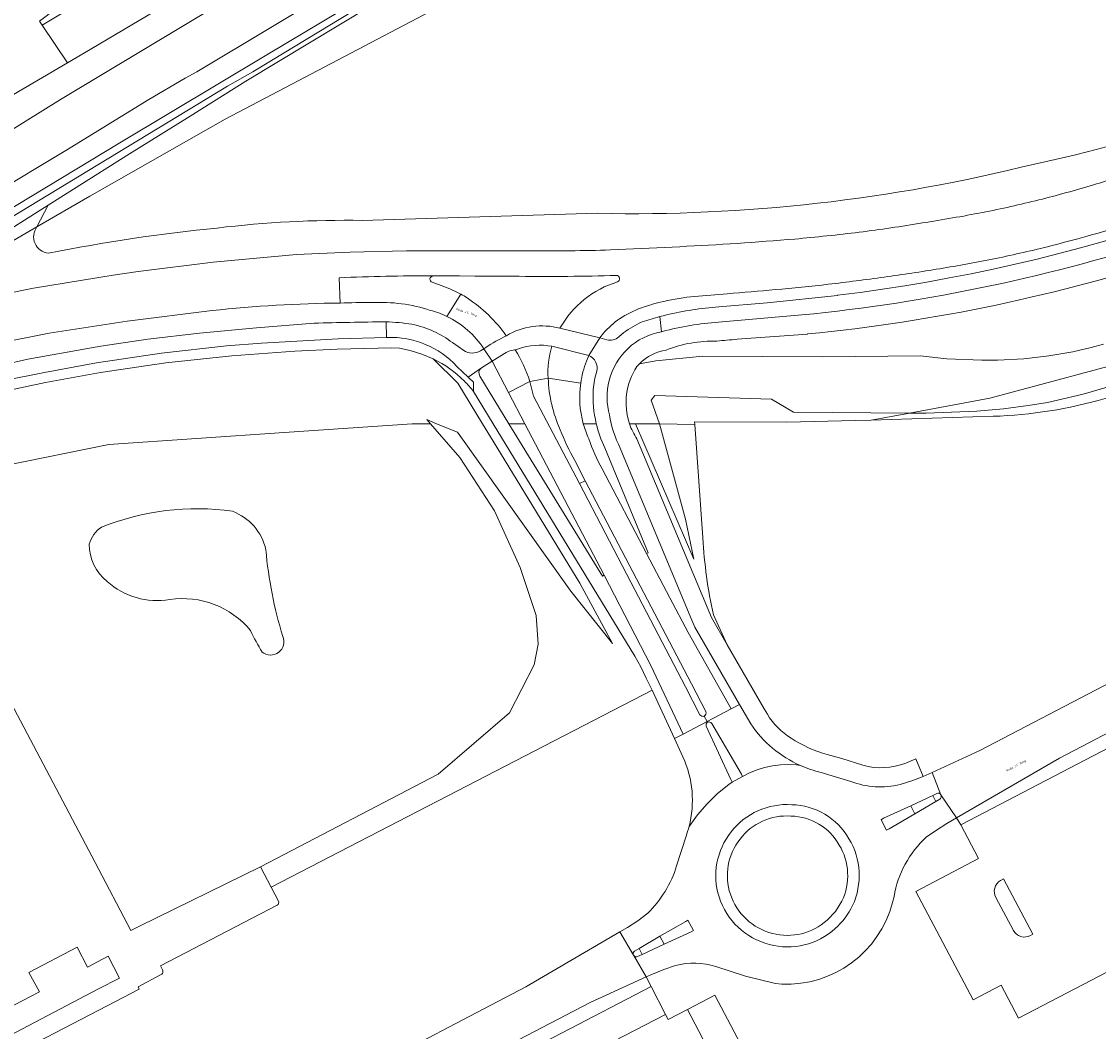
# Model space of a CAD drawing. Header units: metres. Extents: x 197700 to 204338, y 317132 to 325229.
# Tile 14 of 256: x 198384 to 198557, y 318842 to 319005. Entities that reach past the tile are written whole.
import ezdxf
from ezdxf.enums import TextEntityAlignment as Align

# ---------------------------------------------------------------- set-up
doc = ezdxf.new("R2010")
doc.units = ezdxf.units.M
for name, color, linetype, lineweight in [('B-WE-GR-BEPLANTING_CULTUUR_BODEMBEDEKKER-GV', 90, 'Continuous', 18), ('B-WE-GR-BOS_LOOF-GV', 40, 'Continuous', 13), ('B-WE-GR-GRAS-GV', 60, 'Continuous', 13), ('B-WE-GR-GROENVOORZIENING-GV', 80, 'Continuous', 18), ('B-WE-GW-TALUD_KRUIN-G', 90, 'Continuous', 18), ('B-WE-OG-TERREIN_CULTUURSCHEIDING-GV', 7, 'Continuous', 18), ('B-WE-OG-TOPOGRAFIE-T18', 10, 'Continuous', 18), ('B-WE-OG-WATER-GV', 130, 'Continuous', 18), ('B-WE-OG-WATER_GREPPEL-GV', 160, 'Continuous', 18), ('B-WE-OG-WEG-GV', 7, 'Continuous', 18), ('B-WE-VH-VERHARDING_ASFALT-GV', 252, 'Continuous', 18), ('B-WE-VH-VERHARDING_BETONSTRAATSTEEN-GV', 252, 'Continuous', 18), ('B-WE-VH-VERHARDING_GESLOTEN-GV', 252, 'Continuous', 18), ('B-WE-VH-VERHARDING_OPEN-GV', 252, 'Continuous', 18), ('B-WE-VH-VERHARDING_TEGEL-GV', 252, 'Continuous', 18)]:
    doc.layers.add(name, color=color, linetype=linetype, lineweight=lineweight)
doc.styles.add('NLCS-ISO-M200-T18', font='NLCS-ISO.ttf', dxfattribs={"height": 0.36})

msp = doc.modelspace()

# ---------------------------------------------------------------- linework, layer by layer
at = {"layer": 'B-WE-GR-BEPLANTING_CULTUUR_BODEMBEDEKKER-GV'}
for points in [[(198602.885, 318913.518), (198602.174, 318913.193), (198601.472, 318912.854), (198550.884, 318886.397), (198534.282, 318876.765), (198534.968, 318875.645), (198605.285, 318912.337)], [(198546.575, 318858.033), (198541.844, 318866.911), (198541.382, 318866.677)], [(198540.627, 318863.911), (198543.474, 318858.596)], [(198546.183, 318857.811), (198546.575, 318858.033)], [(198427.192, 318819.443), (198485.019, 318849.562), (198484.257, 318851.133), (198475.214, 318847.017), (198429.071, 318822.968)]]:
    msp.add_lwpolyline(points, dxfattribs=at)
for points in [[(198541.382, 318866.677, 0.4081551), (198540.627, 318863.911)], [(198543.474, 318858.596, 0.4270683), (198546.183, 318857.811)]]:
    msp.add_lwpolyline(points, format="xyb", dxfattribs=at)
at = {"layer": 'B-WE-GR-BOS_LOOF-GV'}
for points in [[(198557.617, 319063.907), (198553.035, 319061.767), (198547.54, 319058.69), (198540.628, 319054.379), (198537.798, 319052.267), (198534.92, 319050.254), (198531.784, 319047.744), (198531.023, 319047.004), (198527.388, 319044.551), (198524.261, 319042.692), (198519.476, 319040.254), (198514.042, 319037.977), (198506.804, 319035.574), (198502.781, 319034.026), (198492.955, 319029.658), (198489.017, 319027.689), (198416.33, 318989.469), (198394.55, 318977.062), (198385.993, 318972.088)], [(198439.925, 319007.82), (198419.658, 318995.594), (198410.705, 318989.938), (198400.908, 318983.875), (198387.799, 318975.609), (198385.993, 318972.088), (198394.55, 318977.062), (198416.33, 318989.469), (198489.017, 319027.689)], [(198438.437, 318973.146), (198476.383, 318974.281)], [(198364.994, 318927.109), (198395.39, 318869.572), (198401.121, 318858.589), (198402.522, 318859.276), (198422.062, 318868.864), (198450.694, 318883.826), (198462.22, 318893.713), (198466.186, 318901.45), (198466.828, 318904.776), (198466.513, 318909.387), (198463.915, 318917.152), (198459.775, 318926.292), (198454.186, 318934.911), (198449.449, 318940.349), (198446.504, 318940.349), (198425.844, 318938.952), (198397.601, 318936.992), (198363.657, 318930.109)]]:
    msp.add_lwpolyline(points, dxfattribs=at)
for points in [[(198546.837, 318982.235, 0.0843523), (198597.382, 319001.607)], [(198476.383, 318974.281, 0.0669118), (198546.837, 318982.235)], [(198385.993, 318972.088, 0.5837512), (198387.863, 318967.85)], [(198415.079, 318971.912, -0.0328873), (198438.437, 318973.146)], [(198387.863, 318967.85, -0.0246501), (198415.079, 318971.912)], [(198396.39, 318923.634, -0.1321434), (198417.539, 318926.233)], [(198417.539, 318926.233, -0.248765), (198422.916, 318920.029)], [(198394.438, 318920.938, -0.1849701), (198396.39, 318923.634)], [(198397.312, 318914.888, -0.2257137), (198394.438, 318920.938)], [(198422.916, 318920.029, 0.0534855), (198425.651, 318906.049)], [(198407.402, 318911.974, -0.2254051), (198397.312, 318914.888)], [(198420.433, 318906.973, 0.2661004), (198407.402, 318911.974)], [(198422.299, 318903.517, -0.0204856), (198420.433, 318906.973)], [(198425.651, 318906.049, -0.7843235), (198422.299, 318903.517)]]:
    msp.add_lwpolyline(points, format="xyb", dxfattribs=at)
at = {"layer": 'B-WE-GR-GRAS-GV'}
for points in [[(198675.171, 318944.002), (198673.833, 318944.693), (198667.413, 318955.869), (198659.284, 318971.517), (198646.771, 318991.111), (198637.177, 318985.919), (198619.224, 318975.789), (198601.295, 318965.9), (198574.779, 318953.063), (198566.195, 318949.19), (198563.588, 318948.02), (198558.182, 318946.114), (198554.714, 318945.114), (198548.948, 318943.771), (198545.823, 318943.271), (198541.87, 318942.771), (198537.573, 318942.365), (198529.369, 318942.052), (198526.716, 318942.072), (198520.532, 318940.936), (198540.165, 318941.537)], [(198565.273, 318951.329), (198539.63, 318944.444), (198526.716, 318942.072), (198529.369, 318942.052), (198537.573, 318942.365), (198541.87, 318942.771), (198545.823, 318943.271), (198548.948, 318943.771), (198554.714, 318945.114), (198558.182, 318946.114)], [(198449.896, 318950.814), (198453.877, 318946.863), (198457.844, 318940.349)], [(198457.844, 318940.349), (198459.576, 318937.506), (198473.549, 318914.618), (198478.827, 318904.879), (198472.06, 318913.358), (198453.793, 318938.987), (198450.449, 318940.349), (198448.849, 318941.038), (198449.449, 318940.349), (198454.186, 318934.911), (198459.775, 318926.292), (198463.915, 318917.152), (198466.513, 318909.387), (198466.828, 318904.776), (198466.186, 318901.45), (198462.22, 318893.713), (198450.694, 318883.826), (198422.062, 318868.864), (198423.777, 318865.575), (198485.175, 318897.343), (198484.246, 318899.323), (198483.36, 318901.113), (198482.382, 318902.856), (198459.56, 318940.349), (198456.394, 318945.55)], [(198491.922, 318918.479), (198482.515, 318940.349), (198481.547, 318940.349)], [(198493.373, 318921.943), (198492.082, 318940.241), (198486.403, 318940.319), (198490.577, 318924.951), (198491.922, 318918.479)], [(198482.749, 318937.894), (198494.775, 318909.063), (198497.303, 318904.674), (198495.082, 318909.503)]]:
    msp.add_lwpolyline(points, dxfattribs=at)
for points in [[(198540.165, 318941.537, 0.1231715), (198575.05, 318951.552)], [(198454.921, 318947.216, 0.0832699), (198449.896, 318950.814)], [(198456.394, 318945.55, 0.0297695), (198454.921, 318947.216)], [(198481.547, 318940.349, 0.0649443), (198482.749, 318937.894)], [(198495.082, 318909.503, -0.0407594), (198493.373, 318921.943)]]:
    msp.add_lwpolyline(points, format="xyb", dxfattribs=at)
for points in [[(198504.436, 318944.284), (198485.609, 318944.915), (198485.014, 318944.155), (198486.403, 318940.319), (198492.082, 318940.241), (198492.053, 318940.658), (198506.906, 318940.6), (198517.923, 318940.856), (198520.532, 318940.936), (198526.716, 318942.072), (198507.978, 318942.21)], [(198482.515, 318940.349), (198491.922, 318918.479), (198490.577, 318924.951), (198486.403, 318940.319), (198484.257, 318940.349)]]:
    msp.add_lwpolyline(points, close=True, dxfattribs=at)
at = {"layer": 'B-WE-GR-GROENVOORZIENING-GV'}
for points in [[(198626.153, 318992.845, -0.1102557), (198510.243, 318954.817)], [(198495.625, 318953.655, 0.1029879), (198487.477, 318952.226)], [(198498.907, 318953.956, 0.0118947), (198495.625, 318953.655)], [(198487.477, 318952.226, 0.1657428), (198483.141, 318950.002)], [(198482.743, 318949.557, 0.2313114), (198481.547, 318940.349)], [(198483.141, 318950.002, 0.0203015), (198482.743, 318949.557)]]:
    msp.add_lwpolyline(points, format="xyb", dxfattribs=at)
for points in [[(198510.243, 318954.817), (198510.229, 318954.815), (198498.907, 318953.956)], [(198483.141, 318950.002), (198485.802, 318950.495), (198493.379, 318951.254), (198512.713, 318951.111), (198528.431, 318951.303), (198532.728, 318950.834), (198538.384, 318950.584), (198540.884, 318950.584), (198545.135, 318950.803), (198549.166, 318951.271), (198553.041, 318951.927), (198555.978, 318952.615), (198557.978, 318953.177)], [(198557.978, 318953.177), (198555.978, 318952.615), (198553.041, 318951.927), (198549.166, 318951.271), (198545.135, 318950.803), (198540.884, 318950.584), (198538.384, 318950.584), (198532.728, 318950.834), (198528.431, 318951.303), (198512.713, 318951.111), (198493.379, 318951.254), (198485.802, 318950.495), (198483.141, 318950.002)], [(198363.657, 318930.109), (198397.601, 318936.992), (198425.844, 318938.952), (198446.504, 318940.349), (198449.449, 318940.349), (198448.849, 318941.038), (198450.449, 318940.349), (198453.793, 318938.987), (198472.06, 318913.358), (198478.827, 318904.879), (198473.549, 318914.618), (198459.576, 318937.506), (198457.844, 318940.349), (198453.877, 318946.863), (198449.896, 318950.814), (198448.074, 318951.589), (198446.18, 318952.167), (198444.452, 318952.506), (198443.197, 318952.605), (198434.388, 318952.364), (198427.598, 318952.054), (198417.417, 318951.31), (198406.806, 318950.142), (198396.243, 318948.601), (198387.389, 318947.016), (198381.563, 318945.767)], [(198482.515, 318940.349), (198484.257, 318940.349), (198486.403, 318940.319), (198485.014, 318944.155), (198485.609, 318944.915), (198504.436, 318944.284), (198507.978, 318942.21), (198526.716, 318942.072), (198539.63, 318944.444), (198565.273, 318951.329)], [(198481.547, 318940.349), (198482.515, 318940.349)]]:
    msp.add_lwpolyline(points, dxfattribs=at)
at = {"layer": 'B-WE-GW-TALUD_KRUIN-G'}
msp.add_lwpolyline([(198385.993, 318972.088), (198394.55, 318977.062), (198416.33, 318989.469), (198489.017, 319027.689), (198492.955, 319029.658), (198502.781, 319034.026), (198506.804, 319035.574), (198514.042, 319037.977), (198519.476, 319040.254), (198524.261, 319042.692), (198527.388, 319044.551), (198531.023, 319047.004), (198531.784, 319047.744), (198534.92, 319050.254), (198537.798, 319052.267), (198540.628, 319054.379), (198547.54, 319058.69), (198553.035, 319061.767), (198557.617, 319063.907)], dxfattribs=at)
at = {"layer": 'B-WE-OG-TERREIN_CULTUURSCHEIDING-GV'}
for points in [[(198595.667, 319166.093), (198590.878, 319162.576), (198587.299, 319159.794), (198527.701, 319113.962), (198485.658, 319081.364), (198412.043, 319024.707), (198386.401, 319005.269), (198386.822, 319004.644), (198399.932, 319012.519), (198490.372, 319067.484), (198508.472, 319078.692), (198514.373, 319082.215), (198522.849, 319087.504), (198540.505, 319098.273), (198549.229, 319103.459), (198584.087, 319124.704), (198595.637, 319131.653), (198605.273, 319137.627), (198626.761, 319150.646), (198639.839, 319158.404), (198637.972, 319161.511)], [(198513.416, 318860.258), (198514.757, 318861.687), (198515.802, 318863.348)]]:
    msp.add_lwpolyline(points, dxfattribs=at)
for points in [[(198507.585, 318877.057, 0.2536778), (198499.37, 318873.356)], [(198515.37, 318872.392, 0.2654196), (198507.585, 318877.057)], [(198499.37, 318873.356, 0.25179), (198497.81, 318864.453)], [(198515.802, 318863.348, 0.2512135), (198515.37, 318872.392)], [(198497.81, 318864.453, 0.2561345), (198504.61, 318858.127)], [(198504.61, 318858.127, 0.2499269), (198513.416, 318860.258)]]:
    msp.add_lwpolyline(points, format="xyb", dxfattribs=at)
at = {"layer": 'B-WE-OG-WATER-GV'}
for points in [[(198417.539, 318926.233, 0.1321434), (198396.39, 318923.634)], [(198422.916, 318920.029, 0.248765), (198417.539, 318926.233)], [(198396.39, 318923.634, 0.1849701), (198394.438, 318920.938)], [(198394.438, 318920.938, 0.2257137), (198397.312, 318914.888)], [(198425.651, 318906.049, -0.0534855), (198422.916, 318920.029)], [(198397.312, 318914.888, 0.2254051), (198407.402, 318911.974)], [(198407.402, 318911.974, -0.2661004), (198420.433, 318906.973)], [(198420.433, 318906.973, 0.0204856), (198422.299, 318903.517)], [(198422.299, 318903.517, 0.7843235), (198425.651, 318906.049)]]:
    msp.add_lwpolyline(points, format="xyb", dxfattribs=at)
at = {"layer": 'B-WE-OG-WATER_GREPPEL-GV'}
msp.add_lwpolyline([(198573.44, 319091.367), (198538.785, 319070.22), (198535.054, 319068.069), (198529.754, 319064.688), (198517.198, 319057.252), (198510.436, 319053.04), (198461.286, 319023.07), (198440.926, 319010.57), (198423.346, 319000), (198399.346, 318985.656), (198361.55, 318962.781), (198362.253, 318961.781), (198416.736, 318994.813), (198420.814, 318997.094), (198425.604, 319000), (198448.222, 319013.788), (198483.77, 319035.287), (198521.262, 319058.147), (198548.05, 319074.598), (198563.281, 319083.699)], dxfattribs=at)
at = {"layer": 'B-WE-OG-WEG-GV'}
for points in [[(198643.724, 319151.937), (198643.691, 319151.917), (198606.266, 319129.406), (198561.623, 319102.189), (198529.189, 319082.563), (198487.994, 319057.293), (198455.744, 319037.701), (198416.571, 319013.765), (198393.422, 319000), (198390.933, 318998.545), (198378.13, 318991.06), (198363.927, 318982.404), (198332.303, 318963.434), (198304.085, 318946.37), (198302.476, 318945.557), (198296.023, 318941.776), (198290.773, 318938.401), (198288.648, 318936.9), (198284.836, 318933.525), (198277.928, 318929.257), (198268.166, 318923.102)], [(198273.17, 318920.038), (198274.744, 318921.056), (198300.306, 318937.87), (198322.586, 318952.152), (198340.33, 318962.729), (198344.71, 318965.34), (198354.976, 318971.31), (198377.928, 318985.279), (198389.803, 318992.655), (198443.804, 319025.137), (198525.787, 319075.002), (198593.585, 319116.367), (198637.974, 319143.287), (198646.041, 319148.08), (198643.724, 319151.937)], [(198563.281, 319083.699), (198548.05, 319074.598), (198521.262, 319058.147), (198483.77, 319035.287), (198448.222, 319013.788), (198425.604, 319000), (198420.814, 318997.094), (198416.736, 318994.813), (198362.253, 318961.781), (198361.55, 318962.781), (198399.346, 318985.656), (198423.346, 319000), (198440.926, 319010.57), (198461.286, 319023.07), (198510.436, 319053.04), (198517.198, 319057.252), (198529.754, 319064.688), (198535.054, 319068.069), (198538.785, 319070.22), (198573.44, 319091.367)], [(198435.645, 319011.478), (198411.758, 318997.093), (198409.914, 318996.093), (198404.055, 318992.655), (198390.665, 318984.405), (198378.634, 318977.217), (198366.415, 318969.685), (198337.635, 318952.403), (198325.995, 318945.152), (198326.448, 318944.246), (198336.886, 318948.653), (198346.371, 318952.216), (198353.505, 318954.459), (198360.816, 318958.905), (198374.69, 318967.343), (198387.799, 318975.609), (198400.908, 318983.875), (198410.705, 318989.938), (198419.658, 318995.594), (198439.925, 319007.82)], [(198476.383, 318974.281), (198438.437, 318973.146)], [(198385.993, 318972.088), (198373.691, 318964.937), (198360.816, 318958.905), (198353.505, 318954.459), (198355.418, 318955.06), (198365.168, 318957.748), (198376.107, 318960.311), (198385.451, 318962.186), (198398.312, 318964.312), (198402.328, 318964.906), (198414.392, 318966.406), (198427.862, 318967.626), (198436.504, 318968.032), (198445.583, 318968.251), (198447.969, 318968.243), (198472, 318968.256)], [(198478.458, 318968.402), (198489.64, 318968.899)], [(198456.585, 318964.169), (198454.122, 318964.192), (198449.835, 318964.178), (198449.798, 318964.171)], [(198449.72, 318963.158), (198451.612, 318962.454)], [(198497.269, 318961.313), (198493.303, 318960.989)], [(198495.931, 318959.187), (198503.722, 318959.85), (198515.07, 318961.05), (198515.112, 318961.055)], [(198414.269, 318958.594), (198400.533, 318956.874), (198387.985, 318954.968), (198378.984, 318953.186), (198373.156, 318951.842), (198366.561, 318950.154), (198355.358, 318946.872), (198351.623, 318945.685), (198344.42, 318943.153), (198341.044, 318942.059), (198333.529, 318938.965), (198329.417, 318937.158), (198324.497, 318934.996), (198311.966, 318929.214), (198302.216, 318924.245), (198289.794, 318917.37), (198287.086, 318915.674)], [(198368.161, 318946.997), (198384.505, 318950.778), (198396.302, 318952.872), (198403.896, 318953.965), (198412.193, 318954.965), (198421.38, 318955.809), (198430.678, 318956.558)], [(198442.272, 318956.78), (198442.293, 318956.779)], [(198486.458, 318957.62), (198486.975, 318957.754), (198487.493, 318957.882)], [(198477.352, 318954.933), (198476.762, 318954.2), (198477.885, 318953.875)], [(198479.806, 318954.363), (198480.63, 318955.034)], [(198453.015, 318953.423), (198454.808, 318952.149)], [(198461.685, 318954.541), (198461.694, 318954.546)], [(198457.53, 318952.122), (198458.055, 318952.442)], [(198463.637, 318952.413), (198463.134, 318952.281)], [(198474.964, 318951.348), (198474.604, 318950.409)], [(198457.424, 318947.994), (198462.107, 318940.349), (198464.649, 318940.349), (198462.022, 318945.364), (198459.378, 318950.411)], [(198459.378, 318950.411), (198457.672, 318949.366)], [(198465.465, 318947.177), (198468.432, 318947.693)], [(198476.191, 318940.349), (198474.091, 318940.349)], [(198474.091, 318940.349), (198476.191, 318940.349)], [(198477.142, 318933.075), (198484.271, 318919.408), (198484.564, 318919.532), (198477.545, 318936.457)]]:
    msp.add_lwpolyline(points, dxfattribs=at)
for points in [[(198597.382, 319001.607, -0.0843523), (198546.837, 318982.235)], [(198515.112, 318961.055, 0.1040802), (198624.235, 318998.337)], [(198546.837, 318982.235, -0.0669118), (198476.383, 318974.281)], [(198556.376, 318978.889, 0.0068742), (198563.936, 318981.231)], [(198547.571, 318976.449, 0.0120861), (198556.376, 318978.889)], [(198538.453, 318974.4, 0.0119428), (198547.571, 318976.449)], [(198528.789, 318972.723, 0.0067037), (198538.453, 318974.4)], [(198566.772, 318974.121, -0.0185463), (198549.512, 318969.04)], [(198387.863, 318967.85, -0.5837512), (198385.993, 318972.088)], [(198438.437, 318973.146, 0.0328873), (198415.079, 318971.912)], [(198518.577, 318971.24, 0.0094974), (198528.789, 318972.723)], [(198415.079, 318971.912, 0.0246501), (198387.863, 318967.85)], [(198508.191, 318970.13, 0.0086694), (198518.577, 318971.24)], [(198489.64, 318968.899, 0.008365), (198508.191, 318970.13)], [(198549.512, 318969.04, -0.009532), (198540.607, 318966.993)], [(198472, 318968.256, 0.0145412), (198478.458, 318968.402)], [(198540.607, 318966.993, -0.0114788), (198531.561, 318965.347)], [(198531.561, 318965.347, -0.0073626), (198522.616, 318963.997)], [(198449.798, 318964.171, 0.7721787), (198449.72, 318963.158)], [(198463.775, 318964.121, -0.0013908), (198456.585, 318964.169)], [(198479.419, 318964.267, -0.0104847), (198463.775, 318964.121)], [(198479.62, 318963.229, 0.8412118), (198479.419, 318964.267)], [(198522.616, 318963.997, -0.0052139), (198513.604, 318962.828)], [(198451.612, 318962.454, -0.0408463), (198454.369, 318961.233)], [(198470.339, 318955.743, -0.1932713), (198479.62, 318963.229)], [(198505.066, 318961.972, -0.0037253), (198497.269, 318961.313)], [(198513.604, 318962.828, -0.0070272), (198505.066, 318961.972)], [(198444.808, 318959.685, 0.0470918), (198439.945, 318959.872)], [(198454.369, 318961.233, -0.0147234), (198455.344, 318960.663)], [(198455.344, 318960.663, -0.0896357), (198461.685, 318954.541)], [(198493.303, 318960.989, 0.0656975), (198483.456, 318959.05)], [(198434.892, 318959.808, 0.025011), (198414.269, 318958.594)], [(198439.945, 318959.872, 0.013062), (198434.892, 318959.808)], [(198449.43, 318958.63, 0.0487104), (198444.808, 318959.685)], [(198452.079, 318957.657, 0.0479856), (198449.43, 318958.63)], [(198483.456, 318959.05, 0.0475604), (198479.957, 318957.28)], [(198487.493, 318957.882, -0.0396689), (198495.931, 318959.187)], [(198430.678, 318956.558, -0.0046658), (198442.272, 318956.78)], [(198442.293, 318956.779, -0.0306647), (198446.47, 318956.385)], [(198458.055, 318952.442, 0.1360881), (198452.079, 318957.657)], [(198479.957, 318957.28, 0.0625994), (198477.352, 318954.933)], [(198480.63, 318955.034, -0.0575977), (198483.614, 318956.774)], [(198483.614, 318956.774, -0.0153666), (198486.458, 318957.62)], [(198446.47, 318956.385, -0.0528303), (198449.969, 318955.222)], [(198449.969, 318955.222, -0.0517262), (198453.015, 318953.423)], [(198461.694, 318954.546, -0.202812), (198470.339, 318955.743)], [(198469.048, 318952.829, 0.1319832), (198463.637, 318952.413)], [(198477.885, 318953.875, 0.2575941), (198479.806, 318954.363)], [(198454.808, 318952.149, 0.2913164), (198457.53, 318952.122)], [(198463.134, 318952.281, -0.0569756), (198465.465, 318947.177)], [(198468.432, 318947.693, -0.0960631), (198469.048, 318952.829)], [(198476.271, 318948.8, 0.3670167), (198474.964, 318951.348)], [(198474.604, 318950.409, 0.0569315), (198473.679, 318946.912)], [(198457.672, 318949.366, 0.3959519), (198457.424, 318947.994)], [(198475.683, 318945.854, -0.0549681), (198476.271, 318948.8)], [(198473.679, 318946.912, 0.1042594), (198474.091, 318940.349)], [(198476.191, 318940.349, -0.069814), (198475.683, 318945.854)], [(198474.091, 318940.349, 0.0407709), (198474.98, 318937.923)], [(198477.545, 318936.457, -0.0520389), (198476.191, 318940.349)], [(198474.98, 318937.923, 0.0446828), (198477.142, 318933.075)]]:
    msp.add_lwpolyline(points, format="xyb", dxfattribs=at)
for points in [[(198387.799, 318975.609), (198374.69, 318967.343), (198360.816, 318958.905), (198373.691, 318964.937), (198385.993, 318972.088)], [(198464.649, 318940.349), (198462.107, 318940.349), (198477.168, 318915.762), (198477.448, 318915.915)]]:
    msp.add_lwpolyline(points, close=True, dxfattribs=at)
at = {"layer": 'B-WE-VH-VERHARDING_ASFALT-GV'}
for points in [[(198584.087, 319124.704), (198549.229, 319103.459), (198540.505, 319098.273), (198522.849, 319087.504), (198514.373, 319082.215), (198508.472, 319078.692), (198490.372, 319067.484), (198399.932, 319012.519), (198386.822, 319004.644), (198390.933, 318998.545), (198393.422, 319000), (198416.571, 319013.765), (198455.744, 319037.701), (198487.994, 319057.293), (198529.189, 319082.563), (198561.623, 319102.189)], [(198443.804, 319025.137), (198389.803, 318992.655), (198377.928, 318985.279)], [(198378.634, 318977.217), (198390.665, 318984.405), (198404.055, 318992.655), (198409.914, 318996.093), (198411.758, 318997.093), (198435.645, 319011.478)], [(198206.932, 318884.279), (198220.092, 318892.575), (198233.208, 318901.225), (198261.413, 318918.845), (198261.605, 318918.966), (198268.166, 318923.102), (198277.928, 318929.257), (198284.836, 318933.525), (198288.648, 318936.9), (198290.773, 318938.401), (198296.023, 318941.776), (198302.476, 318945.557), (198304.085, 318946.37), (198332.303, 318963.434), (198363.927, 318982.404), (198378.13, 318991.06), (198390.933, 318998.545), (198386.822, 319004.644), (198386.401, 319005.269)], [(198489.64, 318968.899), (198478.458, 318968.402)], [(198472, 318968.256), (198447.969, 318968.243), (198445.583, 318968.251), (198436.504, 318968.032), (198427.862, 318967.626), (198414.392, 318966.406), (198402.328, 318964.906), (198398.312, 318964.312), (198385.451, 318962.186), (198376.107, 318960.311), (198365.168, 318957.748), (198355.418, 318955.06), (198353.505, 318954.459), (198346.371, 318952.216), (198336.886, 318948.653), (198326.448, 318944.246)], [(198434.892, 318959.808), (198434.71, 318963.872)], [(198449.835, 318964.178), (198454.122, 318964.192), (198456.585, 318964.169)], [(198493.303, 318960.989), (198497.269, 318961.313)], [(198326.448, 318944.246), (198329.417, 318937.158), (198333.529, 318938.965), (198341.044, 318942.059), (198344.42, 318943.153), (198351.623, 318945.685), (198355.358, 318946.872), (198366.561, 318950.154), (198373.156, 318951.842), (198378.984, 318953.186), (198387.985, 318954.968), (198400.533, 318956.874), (198414.269, 318958.594)], [(198470.339, 318955.743), (198476.762, 318954.2), (198477.352, 318954.933)], [(198654.356, 318947.945), (198651.74, 318946.941), (198649.276, 318945.61), (198601.962, 318920.938), (198600.833, 318920.355), (198577.945, 318908.426), (198538.014, 318887.62), (198530.35, 318884.109), (198531.766, 318880.485), (198534.282, 318876.765), (198550.884, 318886.397), (198601.472, 318912.854), (198617.696, 318921.26), (198653.211, 318939.718), (198656.2, 318941.044)], [(198501.089, 318891.926), (198499.276, 318895.075), (198497.921, 318894.356), (198494.077, 318892.34), (198494.161, 318892.189)], [(198494.806, 318892.002), (198499.586, 318883.811), (198499.777, 318883.423), (198500.919, 318884.02), (198502.11, 318884.513), (198503.341, 318884.897), (198504.6, 318885.17), (198505.88, 318885.329), (198507.168, 318885.373), (198508.455, 318885.302), (198509.099, 318885.223)], [(198509.099, 318885.223), (198508.455, 318885.302), (198507.168, 318885.373), (198505.88, 318885.329), (198504.6, 318885.17), (198503.341, 318884.897), (198502.11, 318884.513), (198500.919, 318884.02), (198499.777, 318883.423), (198498.087, 318882.554), (198497.555, 318882.171), (198495.731, 318880.694), (198494.047, 318879.059), (198492.515, 318877.28), (198491.148, 318875.372)], [(198517.239, 318882.627), (198512.431, 318884.086)], [(198529.406, 318873.67), (198531.034, 318874.791), (198532.705, 318875.85), (198534.282, 318876.765), (198531.766, 318880.485), (198530.35, 318884.109), (198528.906, 318883.447), (198527.053, 318882.756), (198525.176, 318882.138)], [(198527.555, 318877.444), (198523.411, 318875.006), (198523.005, 318874.804), (198522.106, 318876.461), (198522.495, 318876.697), (198526.91, 318878.729), (198530.437, 318880.374), (198531.089, 318880.721)], [(198531.569, 318879.785), (198530.925, 318879.411), (198527.555, 318877.444)], [(198490.658, 318873.805), (198489.144, 318869.039)], [(198523.954, 318863.124), (198524.198, 318864.107)], [(198484.478, 318861.388), (198482.917, 318860.149), (198481.23, 318859.089), (198480.011, 318858.377), (198482.198, 318854.635)], [(198482.376, 318855.278), (198483.09, 318855.697), (198486.454, 318857.665), (198490.612, 318860.069), (198490.97, 318860.295), (198491.852, 318858.618), (198491.469, 318858.393), (198487.151, 318856.386), (198483.594, 318854.758), (198482.855, 318854.406)], [(198429.071, 318822.968), (198475.214, 318847.017), (198484.257, 318851.133), (198482.222, 318854.592), (198482.198, 318854.635), (198480.011, 318858.377), (198464.807, 318849.491), (198436.71, 318834.776), (198419.187, 318825.693), (198419.032, 318825.978)], [(198482.222, 318854.592), (198484.257, 318851.133), (198485.239, 318851.58), (198487.077, 318852.337), (198488.968, 318852.95)], [(198495.475, 318852.787), (198500.236, 318851.249), (198505.094, 318850.047), (198506.087, 318849.959)]]:
    msp.add_lwpolyline(points, dxfattribs=at)
for points in [[(198563.936, 318981.231, -0.0068742), (198556.376, 318978.889)], [(198556.376, 318978.889, -0.0120861), (198547.571, 318976.449)], [(198547.571, 318976.449, -0.0119428), (198538.453, 318974.4)], [(198538.453, 318974.4, -0.0067037), (198528.789, 318972.723)], [(198549.512, 318969.04, 0.0185463), (198566.772, 318974.121)], [(198528.789, 318972.723, -0.0094974), (198518.577, 318971.24)], [(198518.577, 318971.24, -0.0086694), (198508.191, 318970.13)], [(198508.191, 318970.13, -0.008365), (198489.64, 318968.899)], [(198540.607, 318966.993, 0.009532), (198549.512, 318969.04)], [(198478.458, 318968.402, -0.0145412), (198472, 318968.256)], [(198531.561, 318965.347, 0.0114788), (198540.607, 318966.993)], [(198522.616, 318963.997, 0.0073626), (198531.561, 318965.347)], [(198434.71, 318963.872, -0.0140175), (198449.835, 318964.178)], [(198456.585, 318964.169, 0.0013908), (198463.775, 318964.121)], [(198463.775, 318964.121, 0.0104847), (198479.419, 318964.267)], [(198479.419, 318964.267, -0.8412118), (198479.62, 318963.229)], [(198513.604, 318962.828, 0.0052139), (198522.616, 318963.997)], [(198479.62, 318963.229, 0.1932713), (198470.339, 318955.743)], [(198497.269, 318961.313, 0.0037253), (198505.066, 318961.972)], [(198505.066, 318961.972, 0.0070272), (198513.604, 318962.828)], [(198483.456, 318959.05, -0.0656975), (198493.303, 318960.989)], [(198414.269, 318958.594, -0.025011), (198434.892, 318959.808)], [(198479.957, 318957.28, -0.0475604), (198483.456, 318959.05)], [(198477.352, 318954.933, -0.0625994), (198479.957, 318957.28)], [(198494.161, 318892.189, -0.3900752), (198494.806, 318892.002)], [(198509.099, 318885.223, -0.1388898), (198501.089, 318891.926)], [(198512.431, 318884.086, -0.0460827), (198509.099, 318885.223)], [(198525.176, 318882.138, -0.1465393), (198517.239, 318882.627)], [(198531.089, 318880.721, -0.9404826), (198531.569, 318879.785)], [(198497.918, 318874.503, -0.2493114), (198507.705, 318878.895)], [(198507.705, 318878.895, -0.2627142), (198516.93, 318873.407)], [(198491.148, 318875.372, -0.0248169), (198490.658, 318873.805)], [(198495.989, 318864.01, -0.2484469), (198497.918, 318874.503)], [(198516.93, 318873.407, -0.2485121), (198517.528, 318862.631)], [(198524.198, 318864.107, -0.1657275), (198529.406, 318873.67)], [(198489.144, 318869.039, -0.1265578), (198484.478, 318861.388)], [(198504.105, 318856.343, -0.2566681), (198495.989, 318864.01)], [(198506.087, 318849.959, 0.3541638), (198523.954, 318863.124)], [(198517.528, 318862.631, -0.0968588), (198514.703, 318858.901)], [(198514.703, 318858.901, -0.2533943), (198504.105, 318856.343)], [(198482.198, 318854.635, -0.3837474), (198482.376, 318855.278)], [(198482.855, 318854.406, -0.3776509), (198482.222, 318854.592)], [(198488.968, 318852.95, -0.1482973), (198495.475, 318852.787)]]:
    msp.add_lwpolyline(points, format="xyb", dxfattribs=at)
at = {"layer": 'B-WE-VH-VERHARDING_BETONSTRAATSTEEN-GV'}
for points in [[(198449.835, 318964.178, 0.0140175), (198434.71, 318963.872)], [(198449.72, 318963.158, -0.7721787), (198449.798, 318964.171)], [(198454.369, 318961.233, 0.0408463), (198451.612, 318962.454)], [(198439.945, 318959.872, -0.0470918), (198444.808, 318959.685)], [(198455.344, 318960.663, 0.0147234), (198454.369, 318961.233)], [(198461.685, 318954.541, 0.0896357), (198455.344, 318960.663)], [(198434.892, 318959.808, -0.013062), (198439.945, 318959.872)], [(198444.808, 318959.685, -0.0487104), (198449.43, 318958.63)], [(198449.43, 318958.63, -0.0479856), (198452.079, 318957.657)], [(198446.47, 318956.385, 0.0306647), (198442.293, 318956.779)], [(198452.079, 318957.657, -0.1360881), (198458.055, 318952.442)], [(198483.614, 318956.774, 0.0575977), (198480.63, 318955.034)], [(198486.458, 318957.62, 0.0153666), (198483.614, 318956.774)], [(198449.969, 318955.222, 0.0528303), (198446.47, 318956.385)], [(198453.015, 318953.423, 0.0517262), (198449.969, 318955.222)], [(198470.339, 318955.743, 0.202812), (198461.694, 318954.546)], [(198478.255, 318947.292, -0.2963873), (198486.717, 318955.186)], [(198442.478, 318954.255, -0.218455), (198453.703, 318949.583)], [(198458.371, 318952.623, -0.0419204), (198461.685, 318954.541)], [(198461.685, 318954.541, 0.0419204), (198458.371, 318952.623)], [(198463.637, 318952.413, -0.1319832), (198469.048, 318952.829)], [(198479.806, 318954.363, -0.2575941), (198477.885, 318953.875)], [(198457.53, 318952.122, -0.2913164), (198454.808, 318952.149)], [(198462.585, 318952.152, 0.1043922), (198461.38, 318951.663)], [(198461.38, 318951.663, -0.1043922), (198462.585, 318952.152)], [(198465.465, 318947.177, 0.0569756), (198463.134, 318952.281)], [(198469.048, 318952.829, 0.0960631), (198468.432, 318947.693)], [(198474.964, 318951.348, -0.3670167), (198476.271, 318948.8)], [(198473.679, 318946.912, -0.0569315), (198474.604, 318950.409)], [(198457.424, 318947.994, -0.3959519), (198457.672, 318949.366)], [(198476.271, 318948.8, 0.0549681), (198475.683, 318945.854)], [(198470.372, 318939.38, -0.0961897), (198468.432, 318947.693)], [(198468.432, 318947.693, 0.0961897), (198470.372, 318939.38)], [(198474.091, 318940.349, -0.1042594), (198473.679, 318946.912)], [(198478.314, 318941.755, -0.1305748), (198478.255, 318947.292)], [(198475.683, 318945.854, 0.069814), (198476.191, 318940.349)], [(198480.053, 318936.424, -0.076698), (198478.314, 318941.755)], [(198472.73, 318934.391, -0.034608), (198470.372, 318939.38)], [(198470.372, 318939.38, 0.034608), (198472.73, 318934.391)], [(198474.98, 318937.923, -0.0407709), (198474.091, 318940.349)], [(198476.191, 318940.349, 0.0520389), (198477.545, 318936.457)], [(198477.142, 318933.075, -0.0446828), (198474.98, 318937.923)], [(198492.902, 318893.411, 0.3962835), (198493.6, 318893.199)], [(198493.6, 318893.199, -0.3962835), (198492.902, 318893.411)], [(198493.6, 318893.199, 0.4195628), (198493.836, 318893.922)], [(198493.836, 318893.922, -0.4195628), (198493.6, 318893.199)], [(198507.705, 318878.895, 0.2493114), (198497.918, 318874.503)], [(198516.93, 318873.407, 0.2627142), (198507.705, 318878.895)], [(198499.37, 318873.356, -0.2536778), (198507.585, 318877.057)], [(198507.585, 318877.057, -0.2654196), (198515.37, 318872.392)], [(198497.918, 318874.503, 0.2484469), (198495.989, 318864.01)], [(198497.81, 318864.453, -0.25179), (198499.37, 318873.356)], [(198517.528, 318862.631, 0.2485121), (198516.93, 318873.407)], [(198515.37, 318872.392, -0.2512135), (198515.802, 318863.348)], [(198504.61, 318858.127, -0.2561345), (198497.81, 318864.453)], [(198495.989, 318864.01, 0.2566681), (198504.105, 318856.343)], [(198514.703, 318858.901, 0.0968588), (198517.528, 318862.631)], [(198513.416, 318860.258, -0.2499269), (198504.61, 318858.127)], [(198504.105, 318856.343, 0.2533943), (198514.703, 318858.901)]]:
    msp.add_lwpolyline(points, format="xyb", dxfattribs=at)
for points in [[(198434.71, 318963.872), (198434.892, 318959.808)], [(198449.798, 318964.171), (198449.835, 318964.178)], [(198451.612, 318962.454), (198449.72, 318963.158)], [(198454.369, 318961.233), (198452.079, 318957.657)], [(198452.079, 318957.657), (198454.369, 318961.233)], [(198442.293, 318956.779), (198442.355, 318954.251), (198442.478, 318954.255)], [(198486.717, 318955.186), (198486.458, 318957.62)], [(198469.048, 318952.829), (198474.964, 318951.348), (198476.762, 318954.2), (198470.339, 318955.743)], [(198480.63, 318955.034), (198479.806, 318954.363)], [(198454.808, 318952.149), (198453.015, 318953.423)], [(198461.694, 318954.546), (198461.685, 318954.541)], [(198477.885, 318953.875), (198476.762, 318954.2), (198474.964, 318951.348)], [(198453.703, 318949.583), (198455.508, 318947.875), (198457.672, 318949.366), (198459.378, 318950.411), (198458.055, 318952.442), (198457.53, 318952.122)], [(198458.055, 318952.442), (198458.371, 318952.623)], [(198458.371, 318952.623), (198458.055, 318952.442), (198459.378, 318950.411), (198461.38, 318951.663)], [(198461.38, 318951.663), (198459.378, 318950.411), (198462.022, 318945.364), (198465.465, 318947.177)], [(198462.585, 318952.152), (198462.992, 318952.244), (198463.134, 318952.281), (198463.637, 318952.413)], [(198463.134, 318952.281), (198462.992, 318952.244), (198462.585, 318952.152)], [(198474.604, 318950.409), (198474.964, 318951.348), (198469.048, 318952.829)], [(198457.672, 318949.366), (198455.508, 318947.875), (198455.663, 318947.728), (198456.385, 318947.045), (198456.394, 318945.55), (198459.56, 318940.349), (198482.382, 318902.856), (198483.36, 318901.113), (198484.246, 318899.323), (198485.175, 318897.343), (198488.805, 318889.57)], [(198488.805, 318889.57), (198490.18, 318890.296), (198485.007, 318901.344), (198477.448, 318915.915), (198477.168, 318915.762), (198462.107, 318940.349), (198457.424, 318947.994)], [(198492.902, 318893.411), (198490.596, 318897.908), (198481.788, 318914.78), (198473.466, 318930.681), (198466.053, 318944.807), (198465.465, 318947.177), (198462.022, 318945.364), (198464.649, 318940.349), (198477.448, 318915.915), (198485.007, 318901.344), (198490.18, 318890.296), (198494.077, 318892.34), (198493.6, 318893.199)], [(198468.432, 318947.693), (198465.465, 318947.177), (198466.053, 318944.807), (198473.466, 318930.681)], [(198468.432, 318947.693), (198473.679, 318946.912)], [(198473.679, 318946.912), (198468.432, 318947.693)], [(198477.545, 318936.457), (198484.564, 318919.532), (198484.271, 318919.408), (198488.055, 318912.27), (198490.988, 318906.648), (198497.921, 318894.356), (198499.276, 318895.075), (198492.1, 318907.521), (198491.734, 318908.258), (198491.414, 318909.011), (198480.053, 318936.424)], [(198473.466, 318930.681), (198474.376, 318931.149), (198472.73, 318934.391)], [(198472.73, 318934.391), (198474.376, 318931.149), (198491.524, 318898.415), (198493.836, 318893.922)], [(198494.077, 318892.34), (198497.921, 318894.356), (198490.988, 318906.648), (198488.055, 318912.27), (198484.271, 318919.408), (198477.142, 318933.075)], [(198493.836, 318893.922), (198491.524, 318898.415), (198474.376, 318931.149), (198473.466, 318930.681), (198481.788, 318914.78), (198490.596, 318897.908), (198492.902, 318893.411)], [(198493.6, 318893.199), (198494.077, 318892.34)], [(198515.802, 318863.348), (198514.757, 318861.687), (198513.416, 318860.258)]]:
    msp.add_lwpolyline(points, dxfattribs=at)
at = {"layer": 'B-WE-VH-VERHARDING_GESLOTEN-GV'}
for points in [[(198530.35, 318884.109), (198538.014, 318887.62), (198577.945, 318908.426), (198600.833, 318920.355), (198601.962, 318920.938), (198649.276, 318945.61), (198651.74, 318946.941), (198654.356, 318947.945), (198656.269, 318950.061), (198659.305, 318951.237), (198665.945, 318954.688), (198658.066, 318969.329), (198646.368, 318987.311), (198637.798, 318982.599), (198629.389, 318978.282), (198617.53, 318972.318), (198593.594, 318960.442), (198575.05, 318951.552)], [(198540.165, 318941.537), (198520.532, 318940.936), (198517.923, 318940.856), (198506.906, 318940.6), (198492.053, 318940.658), (198492.082, 318940.241), (198493.373, 318921.943)], [(198605.285, 318912.337), (198534.968, 318875.645), (198537.835, 318870.221), (198527.721, 318864.912), (198536.976, 318847.414), (198541.459, 318849.76), (198544.257, 318844.474), (198579.381, 318862.745), (198619.532, 318883.734), (198617.046, 318888.389), (198628.364, 318894.154)], [(198495.082, 318909.503), (198497.303, 318904.674), (198503.256, 318894.342), (198503.772, 318893.476)], [(198494.161, 318892.189), (198494.077, 318892.34), (198490.18, 318890.296), (198488.805, 318889.57), (198490.166, 318886.607)], [(198491.148, 318875.372), (198492.515, 318877.28), (198494.047, 318879.059), (198495.731, 318880.694), (198497.555, 318882.171), (198498.087, 318882.554), (198497.888, 318882.968), (198493.922, 318891.563)], [(198513.436, 318886.984), (198515.768, 318886.321), (198519.172, 318885.255)], [(198526.093, 318885.607), (198527.734, 318886.289), (198528.906, 318883.447), (198530.35, 318884.109)], [(198541.382, 318866.677), (198541.844, 318866.911)], [(198541.844, 318866.911), (198546.575, 318858.033), (198546.183, 318857.811)], [(198543.474, 318858.596), (198540.627, 318863.911)], [(198429.379, 318815.094), (198487.347, 318845.059), (198485.019, 318849.562), (198427.192, 318819.443)], [(198430.691, 318790.84), (198431.114, 318791.033), (198500.539, 318827.377), (198500.12, 318828.177), (198490.877, 318845.864), (198487.77, 318844.24), (198487.347, 318845.059), (198429.379, 318815.094)]]:
    msp.add_lwpolyline(points, dxfattribs=at)
for points in [[(198575.05, 318951.552, -0.1231715), (198540.165, 318941.537)], [(198493.373, 318921.943, 0.0407594), (198495.082, 318909.503)], [(198493.922, 318891.563, -0.3888321), (198494.161, 318892.189)], [(198503.772, 318893.476, 0.1180773), (198507.602, 318889.65)], [(198507.602, 318889.65, 0.0782674), (198513.436, 318886.984)], [(198490.166, 318886.607, -0.1725245), (198491.148, 318875.372)], [(198519.172, 318885.255, 0.1624031), (198526.093, 318885.607)], [(198540.627, 318863.911, -0.4081551), (198541.382, 318866.677)], [(198546.183, 318857.811, -0.4270683), (198543.474, 318858.596)]]:
    msp.add_lwpolyline(points, format="xyb", dxfattribs=at)
msp.add_lwpolyline([(198500.12, 318828.177), (198504.583, 318830.521), (198495.294, 318848.172), (198490.877, 318845.864)], close=True, dxfattribs=at)
at = {"layer": 'B-WE-VH-VERHARDING_OPEN-GV'}
for points in [[(198490.166, 318886.607), (198488.805, 318889.57), (198485.175, 318897.343), (198423.777, 318865.575), (198424.939, 318863.346)], [(198531.089, 318880.721), (198530.437, 318880.374), (198530.925, 318879.411), (198531.569, 318879.785)], [(198579.381, 318862.745), (198544.257, 318844.474), (198541.459, 318849.76), (198536.976, 318847.414), (198527.721, 318864.912), (198537.835, 318870.221), (198534.968, 318875.645), (198534.282, 318876.765), (198532.705, 318875.85), (198531.034, 318874.791), (198529.406, 318873.67)], [(198489.144, 318869.039), (198490.658, 318873.805)], [(198424.72, 318862.667), (198405.908, 318852.915), (198406.246, 318852.239)], [(198524.198, 318864.107), (198523.954, 318863.124)], [(198419.032, 318825.978), (198419.187, 318825.693), (198436.71, 318834.776), (198464.807, 318849.491), (198480.011, 318858.377), (198481.23, 318859.089), (198482.917, 318860.149), (198484.478, 318861.388)], [(198395.924, 318849.177), (198399.313, 318850.902), (198397.488, 318854.438), (198394.144, 318852.681), (198392.489, 318855.906), (198384.707, 318851.842), (198386.384, 318848.697), (198357.206, 318833.558)], [(198482.198, 318854.635), (198482.222, 318854.592)], [(198482.855, 318854.406), (198483.594, 318854.758), (198483.09, 318855.697), (198482.376, 318855.278)], [(198488.968, 318852.95), (198487.077, 318852.337), (198485.239, 318851.58), (198484.257, 318851.133), (198485.019, 318849.562), (198487.347, 318845.059), (198487.77, 318844.24), (198490.877, 318845.864), (198495.294, 318848.172), (198504.583, 318830.521), (198500.12, 318828.177), (198500.539, 318827.377), (198502.905, 318822.857), (198467.875, 318804.594), (198433.399, 318786.596), (198431.114, 318791.033), (198430.691, 318790.84)], [(198506.087, 318849.959), (198505.094, 318850.047), (198500.236, 318851.249), (198495.475, 318852.787)], [(198405.922, 318851.434), (198402.303, 318849.527), (198402.494, 318849.163), (198397.338, 318846.443), (198377.726, 318836.297), (198376.361, 318838.94), (198395.924, 318849.177)]]:
    msp.add_lwpolyline(points, dxfattribs=at)
for points in [[(198491.148, 318875.372, 0.1725245), (198490.166, 318886.607)], [(198531.569, 318879.785, 0.9404826), (198531.089, 318880.721)], [(198490.658, 318873.805, 0.0248169), (198491.148, 318875.372)], [(198529.406, 318873.67, 0.1657275), (198524.198, 318864.107)], [(198484.478, 318861.388, 0.1265578), (198489.144, 318869.039)], [(198424.939, 318863.346, -0.4096189), (198424.72, 318862.667)], [(198523.954, 318863.124, -0.3541638), (198506.087, 318849.959)], [(198482.376, 318855.278, 0.3837474), (198482.198, 318854.635)], [(198482.222, 318854.592, 0.3776509), (198482.855, 318854.406)], [(198495.475, 318852.787, 0.1482973), (198488.968, 318852.95)], [(198406.246, 318852.239, -0.4836266), (198405.922, 318851.434)]]:
    msp.add_lwpolyline(points, format="xyb", dxfattribs=at)
for points in [[(198530.925, 318879.411), (198530.437, 318880.374), (198526.91, 318878.729), (198527.555, 318877.444)], [(198486.454, 318857.665), (198483.09, 318855.697), (198483.594, 318854.758), (198487.151, 318856.386)]]:
    msp.add_lwpolyline(points, close=True, dxfattribs=at)
at = {"layer": 'B-WE-VH-VERHARDING_TEGEL-GV'}
for points in [[(198624.235, 318998.337, -0.1040802), (198515.112, 318961.055)], [(198625.015, 318995.892, -0.1100399), (198509.342, 318957.887)], [(198509.342, 318957.887, 0.1100399), (198625.015, 318995.892)], [(198510.243, 318954.817, 0.1102557), (198626.153, 318992.845)], [(198495.931, 318959.187, 0.0396689), (198487.493, 318957.882)], [(198442.272, 318956.78, 0.0046658), (198430.678, 318956.558)], [(198495.911, 318956.745, 0.0429241), (198486.861, 318955.226)], [(198486.861, 318955.226, -0.0429241), (198495.911, 318956.745)], [(198486.717, 318955.186, 0.2963873), (198478.255, 318947.292)], [(198453.703, 318949.583, 0.218455), (198442.478, 318954.255)], [(198487.477, 318952.226, -0.1029879), (198495.625, 318953.655)], [(198495.625, 318953.655, -0.0118947), (198498.907, 318953.956)], [(198483.141, 318950.002, -0.1657428), (198487.477, 318952.226)], [(198449.896, 318950.814, -0.0832699), (198454.921, 318947.216)], [(198481.547, 318940.349, -0.2313114), (198482.743, 318949.557)], [(198482.743, 318949.557, -0.0203015), (198483.141, 318950.002)], [(198454.921, 318947.216, -0.0297695), (198456.394, 318945.55)], [(198478.255, 318947.292, 0.1305748), (198478.314, 318941.755)], [(198478.314, 318941.755, 0.076698), (198480.053, 318936.424)], [(198482.749, 318937.894, -0.0649443), (198481.547, 318940.349)], [(198494.161, 318892.189, 0.3888321), (198493.922, 318891.563)], [(198494.806, 318892.002, 0.3900752), (198494.161, 318892.189)], [(198507.602, 318889.65, -0.1180773), (198503.772, 318893.476)], [(198501.089, 318891.926, 0.1388898), (198509.099, 318885.223)], [(198513.436, 318886.984, -0.0782674), (198507.602, 318889.65)], [(198526.093, 318885.607, -0.1624031), (198519.172, 318885.255)], [(198509.099, 318885.223, 0.0460827), (198512.431, 318884.086)], [(198517.239, 318882.627, 0.1465393), (198525.176, 318882.138)]]:
    msp.add_lwpolyline(points, format="xyb", dxfattribs=at)
for points in [[(198515.112, 318961.055), (198515.07, 318961.05), (198503.722, 318959.85), (198495.931, 318959.187)], [(198430.678, 318956.558), (198421.38, 318955.809), (198412.193, 318954.965), (198403.896, 318953.965), (198396.302, 318952.872), (198384.505, 318950.778), (198368.161, 318946.997)], [(198381, 318947.359), (198387.213, 318948.615), (198395.606, 318950.181), (198406.063, 318951.704), (198416.564, 318952.894), (198422.213, 318953.341), (198434.551, 318954.045), (198442.355, 318954.251), (198442.293, 318956.779), (198442.272, 318956.78)], [(198487.493, 318957.882), (198486.975, 318957.754), (198486.458, 318957.62), (198486.717, 318955.186), (198486.861, 318955.226)], [(198509.342, 318957.887), (198509.321, 318957.885), (198495.911, 318956.745)], [(198495.911, 318956.745), (198509.321, 318957.885), (198509.342, 318957.887)], [(198486.861, 318955.226), (198486.717, 318955.186)], [(198498.907, 318953.956), (198510.229, 318954.815), (198510.243, 318954.817)], [(198442.478, 318954.255), (198442.355, 318954.251), (198434.551, 318954.045), (198422.213, 318953.341), (198416.564, 318952.894), (198406.063, 318951.704), (198395.606, 318950.181), (198387.213, 318948.615), (198381, 318947.359)], [(198381.563, 318945.767), (198387.389, 318947.016), (198396.243, 318948.601), (198406.806, 318950.142), (198417.417, 318951.31), (198427.598, 318952.054), (198434.388, 318952.364), (198443.197, 318952.605), (198444.452, 318952.506), (198446.18, 318952.167), (198448.074, 318951.589), (198449.896, 318950.814)], [(198456.394, 318945.55), (198456.385, 318947.045), (198455.663, 318947.728), (198455.508, 318947.875), (198453.703, 318949.583)], [(198503.772, 318893.476), (198503.256, 318894.342), (198497.303, 318904.674), (198494.775, 318909.063), (198482.749, 318937.894)], [(198480.053, 318936.424), (198491.414, 318909.011), (198491.734, 318908.258), (198492.1, 318907.521), (198499.276, 318895.075), (198501.089, 318891.926)], [(198493.922, 318891.563), (198497.888, 318882.968), (198498.087, 318882.554), (198499.777, 318883.423), (198499.586, 318883.811), (198494.806, 318892.002)], [(198519.172, 318885.255), (198515.768, 318886.321), (198513.436, 318886.984)], [(198525.176, 318882.138), (198527.053, 318882.756), (198528.906, 318883.447), (198527.734, 318886.289), (198526.093, 318885.607)], [(198512.431, 318884.086), (198517.239, 318882.627)]]:
    msp.add_lwpolyline(points, dxfattribs=at)
for points in [[(198523.411, 318875.006), (198527.555, 318877.444), (198526.91, 318878.729), (198522.495, 318876.697), (198522.106, 318876.461), (198523.005, 318874.804)], [(198490.612, 318860.069), (198486.454, 318857.665), (198487.151, 318856.386), (198491.469, 318858.393), (198491.852, 318858.618), (198490.97, 318860.295)]]:
    msp.add_lwpolyline(points, close=True, dxfattribs=at)

# ---------------------------------------------------------------- texts
at = {"layer": 'B-WE-OG-TOPOGRAFIE-T18', "style": 'NLCS-ISO-M200-T18'}
for rotation, p in [(342.2, (198455.276, 318958.269)), (28.3, (198543.908, 318885.148))]:
    msp.add_text('Roda J.C. Ring', height=0.36, rotation=rotation, dxfattribs=at).set_placement(p, align=Align.MIDDLE)

doc.saveas('drawing.dxf')
